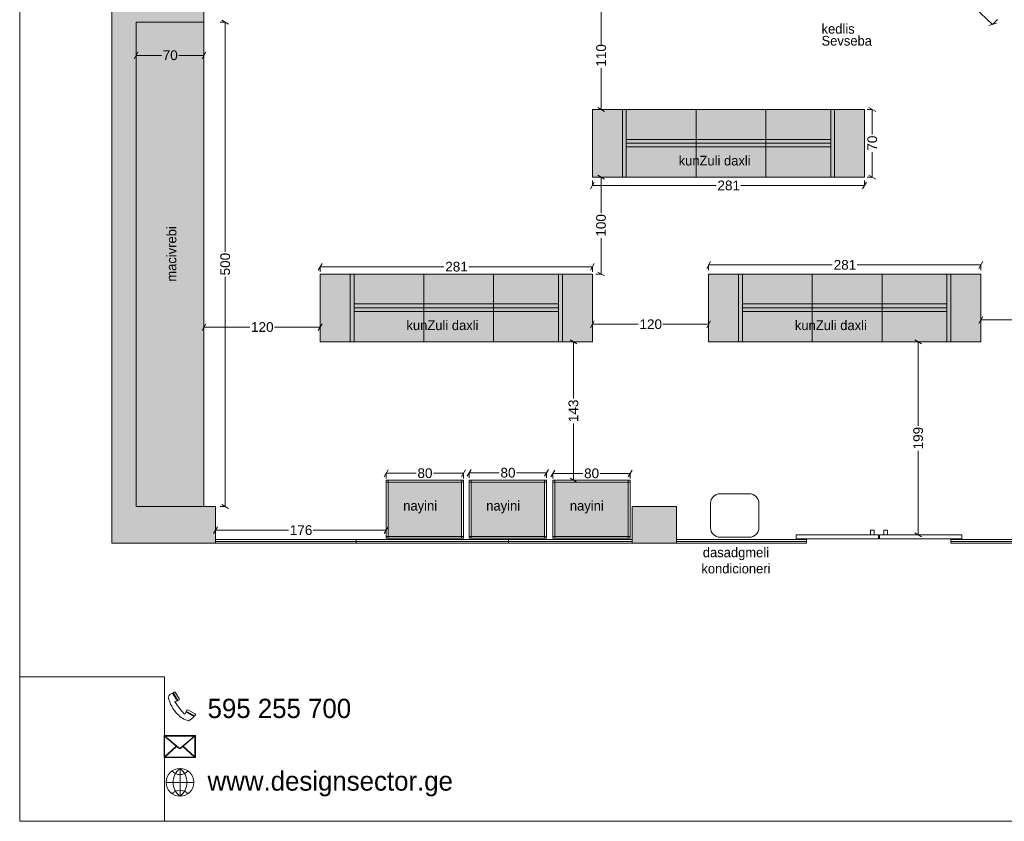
# Model space of a CAD drawing. Header units: millimetres. Extents: x 1053497 to 1070667, y -232078 to -219589.
# Tile 1 of 5: x 1053497 to 1063661, y -232078 to -223802. Entities that reach past the tile are written whole.
import ezdxf

# ---------------------------------------------------------------- set-up
doc = ezdxf.new("R2010")
doc.units = ezdxf.units.MM
doc.header["$MEASUREMENT"] = 0
doc.header["$XCLIPFRAME"] = 0
for name, color, linetype in [('Drawing & Figure', 7, 'Continuous'), ('New_Structural - Bearing', 7, 'Continuous'), ('New_ZAROSLI', 7, 'Continuous')]:
    doc.layers.add(name, color=color, linetype=linetype)
for name, color, linetype, lineweight in [('Interior - Partition_Pen_No__1', 7, 'Continuous', 0), ('New_Drawing & Figure_Pen_No__1', 7, 'Continuous', 0), ('New_Drawing & Figure_Pen_No__7', 7, 'Continuous', 0), ('New_Structural - Bearing_Pen_No__27', 7, 'Continuous', 0), ('New_Structural - Bearing_Pen_No__42', 8, 'Continuous', 0), ('New_ZAROSLI_Pen_No__1', 7, 'Continuous', 0), ('ZAROSLI_Pen_No__46', 5, 'Continuous', 0)]:
    doc.layers.add(name, color=color, linetype=linetype, lineweight=lineweight)
for name, color, linetype, lineweight, true_color in [('New_Drawing & Figure_Pen_No__103', 7, 'Continuous', 0, 0xffcc99), ('New_Drawing & Figure_Pen_No__109', 7, 'Continuous', 0, 0xb4e4dc), ('New_Drawing & Figure_Pen_No__180', 7, 'Continuous', 0, 0xd6cda7)]:
    doc.layers.add(name, color=color, linetype=linetype, lineweight=lineweight, true_color=true_color)
doc.styles.add('GENERATED_STYLE_1', font='GOTHIC.TTF')
doc.styles.add('GENERATED_STYLE_2', font='arial.ttf')
doc.styles.add('GENERATED_STYLE_3', font='txt')
doc.dimstyles.new('GENERATED_STYLE__1', dxfattribs={"dimtxt": 100, "dimasz": 53.2, "dimexe": 0.18, "dimexo": 300, "dimgap": 0, "dimtad": 0, "dimtih": 1, "dimtoh": 1, "dimdec": 0, "dimlfac": 0.1, "dimzin": 0, "dimdsep": 46, "dimtxsty": 'GENERATED_STYLE_2', "dimblk": 'ARROWHEAD_2', "dimblk1": 'ARROWHEAD_2', "dimblk2": 'ARROWHEAD_2', "dimcen": 0.09, "dimclrd": 7, "dimclre": 7, "dimclrt": 7, "dimadec": 0, "dimazin": 0, "dimtfac": 1, "dimtdec": 4, "dimtmove": 0, "dimatfit": 3, "dimfxl": 1, "dimtolj": 1, "dimtzin": 0, "dimarcsym": 0})
doc.dimstyles.new('GENERATED_STYLE__2', dxfattribs={"dimtxt": 100, "dimasz": 53.2, "dimexe": 0.18, "dimexo": 300, "dimgap": 0, "dimtad": 0, "dimdec": 0, "dimlfac": 0.1, "dimzin": 0, "dimdsep": 46, "dimtxsty": 'GENERATED_STYLE_2', "dimblk": 'ARROWHEAD_2', "dimblk1": 'ARROWHEAD_2', "dimblk2": 'ARROWHEAD_2', "dimcen": 0.09, "dimclrd": 7, "dimclre": 7, "dimclrt": 7, "dimadec": 0, "dimazin": 0, "dimtfac": 1, "dimtdec": 4, "dimtmove": 0, "dimatfit": 3, "dimfxl": 1, "dimtolj": 1, "dimtzin": 0, "dimarcsym": 0})
picture_1 = doc.add_image_def('image1.jpg', size_in_pixel=(1802, 1802))

# ---------------------------------------------------------------- blocks, each defined once
blk = doc.blocks.new('Wall_24', base_point=(1054699, -222978))
at = {"layer": 'New_Structural - Bearing_Pen_No__42', "linetype": 'Continuous', "lineweight": 0, "true_color": 0x7f7f7f}
for points in [[(1054449, -222978), (1054699, -223228), (1054699, -222978)], [(1054699, -223228), (1054449, -222978), (1054449, -223228)], [(1054699, -228828), (1054699, -223228), (1054449, -223228), (1054449, -228828)]]:
    blk.add_hatch(color=8, dxfattribs=at).paths.add_polyline_path(points)
at = {"layer": 'New_Structural - Bearing_Pen_No__27', "color": 7, "linetype": 'Continuous', "lineweight": 0, "flags": 128}
for points in [[(1054449, -222978), (1054699, -222978)], [(1054449, -222978), (1054449, -228828)], [(1054699, -228828), (1054699, -223828)]]:
    blk.add_lwpolyline(points, dxfattribs=at)
blk = doc.blocks.new('Wall_26', base_point=(1054699, -228828))
at = {"layer": 'New_Structural - Bearing_Pen_No__42', "linetype": 'Continuous', "lineweight": 0, "true_color": 0x7f7f7f}
for points in [[(1054449, -228828), (1054449, -229208), (1054699, -228828)], [(1054699, -228828), (1054449, -229208), (1054699, -229208)], [(1054699, -229208), (1055519, -229208), (1055519, -228828), (1054699, -228828)]]:
    blk.add_hatch(color=8, dxfattribs=at).paths.add_polyline_path(points)
at = {"layer": 'New_Structural - Bearing_Pen_No__27', "color": 7, "linetype": 'Continuous', "lineweight": 0, "flags": 128}
for points in [[(1054449, -229208), (1054449, -228828)], [(1055519, -228828), (1054699, -228828)], [(1055519, -229208), (1055519, -228828)], [(1054449, -229208), (1055519, -229208)]]:
    blk.add_lwpolyline(points, dxfattribs=at)
blk = doc.blocks.new('Wall_34', base_point=(1059819, -228828))
at = {"layer": 'New_Structural - Bearing_Pen_No__42', "linetype": 'Continuous', "lineweight": 0, "true_color": 0x7f7f7f}
blk.add_hatch(color=8, dxfattribs=at).paths.add_polyline_path([(1059819, -229208), (1060279, -229208), (1060279, -228828), (1059819, -228828)])
at = {"layer": 'New_Structural - Bearing_Pen_No__27', "color": 7, "linetype": 'Continuous', "lineweight": 0, "flags": 128}
for points in [[(1060279, -228828), (1059819, -228828)], [(1059819, -228828), (1059819, -229208)], [(1060279, -229208), (1060279, -228828)], [(1059819, -229208), (1060279, -229208)]]:
    blk.add_lwpolyline(points, dxfattribs=at)
blk = doc.blocks.new('Wall_67', base_point=(1055399, -223828))
at = {"layer": 'New_Structural - Bearing_Pen_No__42', "linetype": 'Continuous', "lineweight": 0, "true_color": 0x7f7f7f}
blk.add_hatch(color=8, dxfattribs=at).paths.add_polyline_path([(1055399, -223228), (1054699, -223228), (1054699, -223828), (1055399, -223828)])
at = {"layer": 'New_Structural - Bearing_Pen_No__27', "color": 7, "linetype": 'Continuous', "lineweight": 0, "flags": 128}
for points in [[(1055399, -223228), (1054699, -223228)], [(1055399, -223828), (1055399, -223228)], [(1054699, -223828), (1055399, -223828)]]:
    blk.add_lwpolyline(points, dxfattribs=at)
blk = doc.blocks.new('*D119')
at = {"layer": 'New_ZAROSLI_Pen_No__1', "color": 7, "linetype": 'Continuous', "lineweight": 0, "transparency": 16777216}
for p, q in [((1055619, -223828), (1055566, -223828)), ((1055654, -223848), (1055584, -223808)), ((1055619, -226200), (1055619, -223828)), ((1055619, -228828), (1055619, -226456)), ((1055584, -228808), (1055654, -228848)), ((1055619, -228828), (1055566, -228828))]:
    blk.add_line(p, q, dxfattribs=at)
at = {"layer": 'New_ZAROSLI_Pen_No__1', "color": 7, "lineweight": 0, "transparency": 16777216, "insert": (1055669, -226442), "char_height": 100, "attachment_point": 7, "rotation": 90, "style": 'GENERATED_STYLE_2'}
blk.add_mtext('\\A1;{\\pql;\\fArial|b0|i0|c204|p0;\\W1.000000;500}', dxfattribs=at)
blk = doc.blocks.new('ARROWHEAD_2')
at = {"color": 0, "linetype": 'Continuous', "lineweight": 0}
for p, q in [((0, 0), (-1, 0)), ((-0.38, -0.66), (0.38, 0.66))]:
    blk.add_line(p, q, dxfattribs=at)
blk = doc.blocks.new('*D120')
at = {"layer": 'New_ZAROSLI_Pen_No__1', "color": 7, "linetype": 'Continuous', "lineweight": 0, "transparency": 16777216}
for p, q in [((1054699, -224170), (1054699, -224117)), ((1055399, -224170), (1055399, -224117)), ((1054719, -224135), (1054679, -224205)), ((1054699, -224170), (1054959, -224170)), ((1055139, -224170), (1055399, -224170)), ((1055379, -224205), (1055419, -224135))]:
    blk.add_line(p, q, dxfattribs=at)
at = {"layer": 'New_ZAROSLI_Pen_No__1', "color": 7, "lineweight": 0, "transparency": 16777216, "insert": (1054973, -224220), "char_height": 100, "attachment_point": 7, "style": 'GENERATED_STYLE_2'}
blk.add_mtext('\\A1;{\\pql;\\fArial|b0|i0|c204|p0;\\W1.000000;70}', dxfattribs=at)
blk = doc.blocks.new('*D127')
at = {"layer": 'New_ZAROSLI_Pen_No__1', "color": 7, "linetype": 'Continuous', "lineweight": 0, "transparency": 16777216}
for p, q in [((1059020, -228452), (1058979, -228522)), ((1059000, -228487), (1059309, -228487)), ((1059000, -228540), (1059000, -228487)), ((1059490, -228487), (1059800, -228487)), ((1059779, -228522), (1059820, -228452)), ((1059800, -228540), (1059800, -228487))]:
    blk.add_line(p, q, dxfattribs=at)
at = {"layer": 'New_ZAROSLI_Pen_No__1', "color": 7, "lineweight": 0, "transparency": 16777216, "insert": (1059323, -228537), "char_height": 100, "attachment_point": 7, "style": 'GENERATED_STYLE_2'}
blk.add_mtext('\\A1;{\\pql;\\fArial|b0|i0|c204|p0;\\W1.000000;80}', dxfattribs=at)
blk = doc.blocks.new('*D174')
at = {"layer": 'New_ZAROSLI_Pen_No__1', "color": 7, "linetype": 'Continuous', "lineweight": 0, "transparency": 16777216}
for p, q in [((1063072, -223356), (1062995, -223379)), ((1063033, -223368), (1063077, -223322)), ((1063033, -223368), (1063222, -223547)), ((1063352, -223671), (1063541, -223851)), ((1063541, -223851), (1063591, -223798)), ((1063502, -223862), (1063580, -223839))]:
    blk.add_line(p, q, dxfattribs=at)
at = {"layer": 'New_ZAROSLI_Pen_No__1', "color": 7, "lineweight": 0, "transparency": 16777216, "insert": (1063197, -223593), "char_height": 100, "attachment_point": 7, "rotation": 316.4102, "style": 'GENERATED_STYLE_2'}
blk.add_mtext('\\A1;{\\pql;\\fArial|b0|i0|c204|p0;\\W1.000000;70}', dxfattribs=at)
blk = doc.blocks.new('*D212')
at = {"layer": 'New_ZAROSLI_Pen_No__1', "color": 7, "linetype": 'Continuous', "lineweight": 0, "transparency": 16777216}
for p, q in [((1058156, -228445), (1058116, -228515)), ((1058136, -228480), (1058446, -228480)), ((1058136, -228532), (1058136, -228480)), ((1058626, -228480), (1058936, -228480)), ((1058916, -228515), (1058956, -228445)), ((1058936, -228532), (1058936, -228480))]:
    blk.add_line(p, q, dxfattribs=at)
at = {"layer": 'New_ZAROSLI_Pen_No__1', "color": 7, "lineweight": 0, "transparency": 16777216, "insert": (1058460, -228530), "char_height": 100, "attachment_point": 7, "style": 'GENERATED_STYLE_2'}
blk.add_mtext('\\A1;{\\pql;\\fArial|b0|i0|c204|p0;\\W1.000000;80}', dxfattribs=at)
blk = doc.blocks.new('*D213')
at = {"layer": 'New_ZAROSLI_Pen_No__1', "color": 7, "linetype": 'Continuous', "lineweight": 0, "transparency": 16777216}
for p, q in [((1057299, -228450), (1057259, -228520)), ((1057279, -228485), (1057589, -228485)), ((1057279, -228538), (1057279, -228485)), ((1057769, -228485), (1058079, -228485)), ((1058059, -228520), (1058099, -228450)), ((1058079, -228538), (1058079, -228485))]:
    blk.add_line(p, q, dxfattribs=at)
at = {"layer": 'New_ZAROSLI_Pen_No__1', "color": 7, "lineweight": 0, "transparency": 16777216, "insert": (1057603, -228535), "char_height": 100, "attachment_point": 7, "style": 'GENERATED_STYLE_2'}
blk.add_mtext('\\A1;{\\pql;\\fArial|b0|i0|c204|p0;\\W1.000000;80}', dxfattribs=at)
blk = doc.blocks.new('*D216')
at = {"layer": 'New_ZAROSLI_Pen_No__1', "color": 7, "linetype": 'Continuous', "lineweight": 0, "transparency": 16777216}
for p, q in [((1059499, -225428), (1059446, -225428)), ((1059534, -225448), (1059464, -225408)), ((1059499, -225800), (1059499, -225428)), ((1059499, -226428), (1059499, -226056)), ((1059499, -226428), (1059446, -226428)), ((1059464, -226408), (1059534, -226448))]:
    blk.add_line(p, q, dxfattribs=at)
at = {"layer": 'New_ZAROSLI_Pen_No__1', "color": 7, "lineweight": 0, "transparency": 16777216, "insert": (1059549, -226042), "char_height": 100, "attachment_point": 7, "rotation": 90, "style": 'GENERATED_STYLE_2'}
blk.add_mtext('\\A1;{\\pql;\\fArial|b0|i0|c204|p0;\\W1.000000;100}', dxfattribs=at)
blk = doc.blocks.new('*D217')
at = {"layer": 'New_ZAROSLI_Pen_No__1', "color": 7, "linetype": 'Continuous', "lineweight": 0, "transparency": 16777216}
for p, q in [((1055419, -226941), (1055379, -227011)), ((1055399, -226976), (1055871, -226976)), ((1055399, -227029), (1055399, -226976)), ((1056127, -226976), (1056599, -226976)), ((1056579, -227011), (1056619, -226941)), ((1056599, -227029), (1056599, -226976))]:
    blk.add_line(p, q, dxfattribs=at)
at = {"layer": 'New_ZAROSLI_Pen_No__1', "color": 7, "lineweight": 0, "transparency": 16777216, "insert": (1055885, -227026), "char_height": 100, "attachment_point": 7, "style": 'GENERATED_STYLE_2'}
blk.add_mtext('\\A1;{\\pql;\\fArial|b0|i0|c204|p0;\\W1.000000;120}', dxfattribs=at)
blk = doc.blocks.new('*D218')
at = {"layer": 'New_ZAROSLI_Pen_No__1', "color": 7, "linetype": 'Continuous', "lineweight": 0, "transparency": 16777216}
for p, q in [((1059429, -226912), (1059389, -226982)), ((1059409, -226947), (1059881, -226947)), ((1059409, -227000), (1059409, -226947)), ((1060137, -226947), (1060609, -226947)), ((1060589, -226982), (1060629, -226912)), ((1060609, -227000), (1060609, -226947))]:
    blk.add_line(p, q, dxfattribs=at)
at = {"layer": 'New_ZAROSLI_Pen_No__1', "color": 7, "lineweight": 0, "transparency": 16777216, "insert": (1059895, -226997), "char_height": 100, "attachment_point": 7, "style": 'GENERATED_STYLE_2'}
blk.add_mtext('\\A1;{\\pql;\\fArial|b0|i0|c204|p0;\\W1.000000;120}', dxfattribs=at)
blk = doc.blocks.new('*D219')
at = {"layer": 'New_ZAROSLI_Pen_No__1', "color": 7, "linetype": 'Continuous', "lineweight": 0, "transparency": 16777216}
for p, q in [((1063439, -226867), (1063399, -226937)), ((1065438, -226937), (1065479, -226867)), ((1063419, -226902), (1064310, -226902)), ((1063419, -226954), (1063419, -226902)), ((1064567, -226902), (1065459, -226902)), ((1065459, -226954), (1065459, -226902))]:
    blk.add_line(p, q, dxfattribs=at)
at = {"layer": 'New_ZAROSLI_Pen_No__1', "color": 7, "lineweight": 0, "transparency": 16777216, "insert": (1064324, -226952), "char_height": 100, "attachment_point": 7, "style": 'GENERATED_STYLE_2'}
blk.add_mtext('\\A1;{\\pql;\\fArial|b0|i0|c204|p0;\\W1.000000;204}', dxfattribs=at)
blk = doc.blocks.new('*D220')
at = {"layer": 'New_ZAROSLI_Pen_No__1', "color": 7, "linetype": 'Continuous', "lineweight": 0, "transparency": 16777216}
for p, q in [((1059249, -227148), (1059179, -227108)), ((1059214, -227714), (1059214, -227128)), ((1059266, -227128), (1059214, -227128)), ((1059214, -228556), (1059214, -227970)), ((1059214, -228556), (1059161, -228556)), ((1059179, -228536), (1059249, -228576))]:
    blk.add_line(p, q, dxfattribs=at)
at = {"layer": 'New_ZAROSLI_Pen_No__1', "color": 7, "lineweight": 0, "transparency": 16777216, "insert": (1059264, -227957), "char_height": 100, "attachment_point": 7, "rotation": 90, "style": 'GENERATED_STYLE_2'}
blk.add_mtext('\\A1;{\\pql;\\fArial|b0|i0|c204|p0;\\W1.000000;143}', dxfattribs=at)
blk = doc.blocks.new('*D221')
at = {"layer": 'New_ZAROSLI_Pen_No__1', "color": 7, "linetype": 'Continuous', "lineweight": 0, "transparency": 16777216}
for p, q in [((1062808, -227148), (1062738, -227108)), ((1062773, -227996), (1062773, -227128)), ((1063119, -227128), (1062773, -227128)), ((1062773, -229121), (1062773, -228253)), ((1062738, -229101), (1062808, -229142)), ((1062923, -229121), (1062773, -229121))]:
    blk.add_line(p, q, dxfattribs=at)
at = {"layer": 'New_ZAROSLI_Pen_No__1', "color": 7, "lineweight": 0, "transparency": 16777216, "insert": (1062823, -228239), "char_height": 100, "attachment_point": 7, "rotation": 90, "style": 'GENERATED_STYLE_2'}
blk.add_mtext('\\A1;{\\pql;\\fArial|b0|i0|c204|p0;\\W1.000000;199}', dxfattribs=at)
blk = doc.blocks.new('*D222')
at = {"layer": 'New_ZAROSLI_Pen_No__1', "color": 7, "linetype": 'Continuous', "lineweight": 0, "transparency": 16777216}
for p, q in [((1056619, -226318), (1056579, -226388)), ((1056599, -226353), (1057876, -226353)), ((1056599, -226406), (1056599, -226353)), ((1058132, -226353), (1059409, -226353)), ((1059389, -226388), (1059429, -226318)), ((1059409, -226406), (1059409, -226353))]:
    blk.add_line(p, q, dxfattribs=at)
at = {"layer": 'New_ZAROSLI_Pen_No__1', "color": 7, "lineweight": 0, "transparency": 16777216, "insert": (1057890, -226403), "char_height": 100, "attachment_point": 7, "style": 'GENERATED_STYLE_2'}
blk.add_mtext('\\A1;{\\pql;\\fArial|b0|i0|c204|p0;\\W1.000000;281}', dxfattribs=at)
blk = doc.blocks.new('*D223')
at = {"layer": 'New_ZAROSLI_Pen_No__1', "color": 7, "linetype": 'Continuous', "lineweight": 0, "transparency": 16777216}
for p, q in [((1059429, -225479), (1059389, -225549)), ((1059409, -225514), (1059409, -225462)), ((1059409, -225514), (1060686, -225514)), ((1060942, -225514), (1062219, -225514)), ((1062199, -225549), (1062239, -225479)), ((1062219, -225514), (1062219, -225462))]:
    blk.add_line(p, q, dxfattribs=at)
at = {"layer": 'New_ZAROSLI_Pen_No__1', "color": 7, "lineweight": 0, "transparency": 16777216, "insert": (1060700, -225564), "char_height": 100, "attachment_point": 7, "style": 'GENERATED_STYLE_2'}
blk.add_mtext('\\A1;{\\pql;\\fArial|b0|i0|c204|p0;\\W1.000000;281}', dxfattribs=at)
blk = doc.blocks.new('*D224')
at = {"layer": 'New_ZAROSLI_Pen_No__1', "color": 7, "linetype": 'Continuous', "lineweight": 0, "transparency": 16777216}
for p, q in [((1060629, -226299), (1060589, -226369)), ((1060609, -226334), (1061886, -226334)), ((1060609, -226387), (1060609, -226334)), ((1062142, -226334), (1063419, -226334)), ((1063399, -226369), (1063439, -226299)), ((1063419, -226387), (1063419, -226334))]:
    blk.add_line(p, q, dxfattribs=at)
at = {"layer": 'New_ZAROSLI_Pen_No__1', "color": 7, "lineweight": 0, "transparency": 16777216, "insert": (1061900, -226384), "char_height": 100, "attachment_point": 7, "style": 'GENERATED_STYLE_2'}
blk.add_mtext('\\A1;{\\pql;\\fArial|b0|i0|c204|p0;\\W1.000000;281}', dxfattribs=at)
blk = doc.blocks.new('*D225')
at = {"layer": 'New_ZAROSLI_Pen_No__1', "color": 7, "linetype": 'Continuous', "lineweight": 0, "transparency": 16777216}
for p, q in [((1062299, -224728), (1062246, -224728)), ((1062334, -224748), (1062264, -224708)), ((1062299, -224988), (1062299, -224728)), ((1062299, -225428), (1062299, -225168)), ((1062299, -225428), (1062246, -225428)), ((1062264, -225408), (1062334, -225448))]:
    blk.add_line(p, q, dxfattribs=at)
at = {"layer": 'New_ZAROSLI_Pen_No__1', "color": 7, "lineweight": 0, "transparency": 16777216, "insert": (1062349, -225154), "char_height": 100, "attachment_point": 7, "rotation": 90, "style": 'GENERATED_STYLE_2'}
blk.add_mtext('\\A1;{\\pql;\\fArial|b0|i0|c204|p0;\\W1.000000;70}', dxfattribs=at)
blk = doc.blocks.new('*D235')
at = {"layer": 'New_ZAROSLI_Pen_No__1', "color": 7, "linetype": 'Continuous', "lineweight": 0, "transparency": 16777216}
for p, q in [((1057279, -229073), (1057279, -228856)), ((1055539, -229038), (1055499, -229108)), ((1055519, -229073), (1055519, -229021)), ((1055519, -229073), (1056271, -229073)), ((1056527, -229073), (1057279, -229073)), ((1057259, -229108), (1057299, -229038))]:
    blk.add_line(p, q, dxfattribs=at)
at = {"layer": 'New_ZAROSLI_Pen_No__1', "color": 7, "lineweight": 0, "transparency": 16777216, "insert": (1056285, -229123), "char_height": 100, "attachment_point": 7, "style": 'GENERATED_STYLE_2'}
blk.add_mtext('\\A1;{\\pql;\\fArial|b0|i0|c204|p0;\\W1.000000;176}', dxfattribs=at)
blk = doc.blocks.new('*D253')
at = {"layer": 'New_ZAROSLI_Pen_No__1', "color": 7, "linetype": 'Continuous', "lineweight": 0, "transparency": 16777216}
for p, q in [((1059535, -223648), (1059465, -223608)), ((1059500, -224055), (1059500, -223628)), ((1061319, -223628), (1059500, -223628)), ((1059500, -224728), (1059500, -224301)), ((1059500, -224728), (1059447, -224728)), ((1059465, -224708), (1059535, -224748))]:
    blk.add_line(p, q, dxfattribs=at)
at = {"layer": 'New_ZAROSLI_Pen_No__1', "color": 7, "lineweight": 0, "transparency": 16777216, "insert": (1059550, -224287), "char_height": 100, "attachment_point": 7, "rotation": 90, "style": 'GENERATED_STYLE_2'}
blk.add_mtext('\\A1;{\\pql;\\fArial|b0|i0|c204|p0;\\W1.000000;110}', dxfattribs=at)

msp = doc.modelspace()

# ---------------------------------------------------------------- hatches: boundary and pattern name
at = {"layer": 'New_Drawing & Figure_Pen_No__103', "linetype": 'Continuous', "lineweight": 0, "true_color": 0xffcc99}
for points in [[(1059758.9, -224728.1), (1059758.9, -225428.1), (1059718.9, -225428.1), (1059718.9, -224728.1)], [(1061908.9, -224728.1), (1061908.9, -225428.1), (1061868.9, -225428.1), (1061868.9, -224728.1)], [(1061868.9, -225037), (1061868.9, -225113.4), (1059758.9, -225113.4), (1059758.9, -225037)], [(1056948.9, -226428.1), (1056948.9, -227128.1), (1056908.9, -227128.1), (1056908.9, -226428.1)], [(1059098.9, -226428.1), (1059098.9, -227128.1), (1059058.9, -227128.1), (1059058.9, -226428.1)], [(1060958.9, -226428.1), (1060958.9, -227128.1), (1060918.9, -227128.1), (1060918.9, -226428.1)], [(1063108.9, -226428.1), (1063108.9, -227128.1), (1063068.9, -227128.1), (1063068.9, -226428.1)], [(1059058.9, -226737), (1059058.9, -226813.4), (1056948.9, -226813.4), (1056948.9, -226737)], [(1063068.9, -226737), (1063068.9, -226813.4), (1060958.9, -226813.4), (1060958.9, -226737)]]:
    msp.add_hatch(color=31, dxfattribs=at).paths.add_polyline_path(points)
at = {"layer": 'New_Drawing & Figure_Pen_No__109', "linetype": 'Continuous', "lineweight": 0, "true_color": 0xb4e4dc}
for points in [[(1055398.9, -223828.1), (1054698.9, -223828.1), (1054698.9, -228828.1), (1055398.9, -228828.1)], [(1057299.2, -228576.2), (1058059.2, -228576.2), (1058059.2, -229136.2), (1057299.2, -229136.2)], [(1058156.3, -228576.2), (1058916.3, -228576.2), (1058916.3, -229136.2), (1058156.3, -229136.2)], [(1059019.7, -228576.2), (1059779.7, -228576.2), (1059779.7, -229136.2), (1059019.7, -229136.2)]]:
    msp.add_hatch(color=254, dxfattribs=at).paths.add_polyline_path(points)
at = {"layer": 'New_Drawing & Figure_Pen_No__180', "linetype": 'Continuous', "lineweight": 0, "true_color": 0xd6cda7}
for points in [[(1059718.9, -224728.1), (1059718.9, -225428.1), (1059408.9, -225428.1), (1059408.9, -224728.1)], [(1061868.9, -224728.1), (1061868.9, -225037), (1059758.9, -225037), (1059758.9, -224728.1)], [(1062218.9, -224728.1), (1062218.9, -225428.1), (1061908.9, -225428.1), (1061908.9, -224728.1)], [(1061868.9, -225113.4), (1061868.9, -225428.1), (1059758.9, -225428.1), (1059758.9, -225113.4)], [(1056908.9, -226428.1), (1056908.9, -227128.1), (1056598.9, -227128.1), (1056598.9, -226428.1)], [(1059058.9, -226428.1), (1059058.9, -226737), (1056948.9, -226737), (1056948.9, -226428.1)], [(1059408.9, -226428.1), (1059408.9, -227128.1), (1059098.9, -227128.1), (1059098.9, -226428.1)], [(1060918.9, -226428.1), (1060918.9, -227128.1), (1060608.9, -227128.1), (1060608.9, -226428.1)], [(1063068.9, -226428.1), (1063068.9, -226737), (1060958.9, -226737), (1060958.9, -226428.1)], [(1063418.9, -226428.1), (1063418.9, -227128.1), (1063108.9, -227128.1), (1063108.9, -226428.1)], [(1059058.9, -226813.4), (1059058.9, -227128.1), (1056948.9, -227128.1), (1056948.9, -226813.4)], [(1063068.9, -226813.4), (1063068.9, -227128.1), (1060958.9, -227128.1), (1060958.9, -226813.4)]]:
    msp.add_hatch(color=9, dxfattribs=at).paths.add_polyline_path(points)

# ---------------------------------------------------------------- linework, layer by layer
at = {"layer": 'New_Drawing & Figure_Pen_No__1', "color": 7, "linetype": 'Continuous', "lineweight": 0}
for p, q in [((1053496.7, -232078.4), (1053496.7, -219589.1)), ((1054698.9, -223828.1), (1055398.9, -223828.1)), ((1055398.9, -223828.1), (1055398.9, -228828.1)), ((1054698.9, -228828.1), (1054698.9, -224328.1)), ((1059508.9, -224728.1), (1059408.9, -224728.1)), ((1059408.9, -224728.1), (1059408.9, -225428.1)), ((1062218.9, -224728.1), (1059508.9, -224728.1)), ((1059718.9, -225428.1), (1059718.9, -224728.1)), ((1059758.9, -225428.1), (1059758.9, -224728.1)), ((1060478.8, -225428.1), (1060478.8, -224728.1)), ((1061198.9, -225428.1), (1061198.9, -224728.1)), ((1061868.9, -225428.1), (1061868.9, -224728.1)), ((1061908.9, -225428.1), (1061908.9, -224728.1)), ((1062218.9, -224728.1), (1062218.9, -225428.1)), ((1061868.9, -225037), (1059758.9, -225037)), ((1061868.9, -225078.1), (1059758.9, -225078.1)), ((1061868.9, -225113.4), (1059758.9, -225113.4)), ((1059408.9, -225428.1), (1059508.9, -225428.1)), ((1059508.9, -225428.1), (1062218.9, -225428.1)), ((1056698.9, -226428.1), (1056598.9, -226428.1)), ((1056598.9, -226428.1), (1056598.9, -227128.1)), ((1059408.9, -226428.1), (1056698.9, -226428.1)), ((1056908.9, -227128.1), (1056908.9, -226428.1)), ((1056948.9, -227128.1), (1056948.9, -226428.1)), ((1057668.8, -227128.1), (1057668.8, -226428.1)), ((1058388.9, -227128.1), (1058388.9, -226428.1)), ((1059058.9, -227128.1), (1059058.9, -226428.1)), ((1059098.9, -227128.1), (1059098.9, -226428.1)), ((1059408.9, -226428.1), (1059408.9, -227128.1)), ((1060708.9, -226428.1), (1060608.9, -226428.1)), ((1060608.9, -226428.1), (1060608.9, -227128.1)), ((1063418.9, -226428.1), (1060708.9, -226428.1)), ((1060918.9, -227128.1), (1060918.9, -226428.1)), ((1060958.9, -227128.1), (1060958.9, -226428.1)), ((1061678.8, -227128.1), (1061678.8, -226428.1)), ((1062398.9, -227128.1), (1062398.9, -226428.1)), ((1063068.9, -227128.1), (1063068.9, -226428.1)), ((1063108.9, -227128.1), (1063108.9, -226428.1)), ((1063418.9, -226428.1), (1063418.9, -227128.1)), ((1059058.9, -226737), (1056948.9, -226737)), ((1063068.9, -226737), (1060958.9, -226737)), ((1059058.9, -226778.1), (1056948.9, -226778.1)), ((1059058.9, -226813.4), (1056948.9, -226813.4)), ((1063068.9, -226778.1), (1060958.9, -226778.1)), ((1063068.9, -226813.4), (1060958.9, -226813.4)), ((1056598.9, -227128.1), (1056698.9, -227128.1)), ((1056698.9, -227128.1), (1059408.9, -227128.1)), ((1060608.9, -227128.1), (1060708.9, -227128.1)), ((1060708.9, -227128.1), (1063418.9, -227128.1)), ((1057279.2, -228556.2), (1058079.2, -228556.2)), ((1057279.2, -229156.2), (1057279.2, -228556.2)), ((1057279.2, -228576.2), (1058079.2, -228576.2)), ((1057299.2, -229156.2), (1057299.2, -228556.2)), ((1058059.2, -228556.2), (1058059.2, -229156.2)), ((1058079.2, -228556.2), (1058079.2, -229156.2)), ((1058136.3, -228556.2), (1058936.3, -228556.2)), ((1058136.3, -229156.2), (1058136.3, -228556.2)), ((1058136.3, -228576.2), (1058936.3, -228576.2)), ((1058156.3, -229156.2), (1058156.3, -228556.2)), ((1058916.3, -228556.2), (1058916.3, -229156.2)), ((1058936.3, -228556.2), (1058936.3, -229156.2)), ((1058999.7, -228556.2), (1059799.7, -228556.2)), ((1058999.7, -229156.2), (1058999.7, -228556.2)), ((1058999.7, -228576.2), (1059799.7, -228576.2)), ((1059019.7, -229156.2), (1059019.7, -228556.2)), ((1059779.7, -228556.2), (1059779.7, -229156.2)), ((1059799.7, -228556.2), (1059799.7, -229156.2)), ((1060728.3, -228696.2), (1061028.3, -228696.2)), ((1060628.3, -229046.2), (1060628.3, -228796.2)), ((1061128.3, -228796.2), (1061128.3, -229046.2)), ((1055398.9, -228828.1), (1054698.9, -228828.1)), ((1062316.7, -229073.1), (1062279.3, -229073.1)), ((1062279.3, -229073.1), (1062279.3, -229121.3)), ((1062316.7, -229121.3), (1062316.7, -229073.1)), ((1062418, -229121.3), (1062418, -229073.1)), ((1062418, -229073.1), (1062455.5, -229073.1)), ((1062455.5, -229073.1), (1062455.5, -229121.3)), ((1055518.9, -229168.1), (1059818.9, -229168.1)), ((1055518.9, -229188.1), (1059818.9, -229188.1)), ((1055518.9, -229208.1), (1059818.9, -229208.1)), ((1056971.6, -229168.1), (1056971.6, -229208.1)), ((1058079.2, -229136.2), (1057279.2, -229136.2)), ((1058079.2, -229156.2), (1057279.2, -229156.2)), ((1058936.3, -229136.2), (1058136.3, -229136.2)), ((1058936.3, -229156.2), (1058136.3, -229156.2)), ((1058543.1, -229168.1), (1058543.1, -229208.1)), ((1059799.7, -229136.2), (1058999.7, -229136.2)), ((1059799.7, -229156.2), (1058999.7, -229156.2)), ((1060278.9, -229168.1), (1061618.9, -229168.1)), ((1060278.9, -229188.1), (1061618.9, -229188.1)), ((1060278.9, -229208.1), (1061618.9, -229208.1)), ((1061028.3, -229146.2), (1060728.3, -229146.2)), ((1062361.3, -229121.3), (1061511.3, -229121.3)), ((1061513.1, -229121.3), (1061513.1, -229161.3)), ((1061513.1, -229161.3), (1062361.3, -229161.3)), ((1061618.9, -229168.1), (1061618.9, -229208.1)), ((1062279.3, -229121.3), (1062316.7, -229121.3)), ((1062361.3, -229161.3), (1062361.3, -229121.3)), ((1062373.5, -229161.3), (1062373.5, -229121.3)), ((1062373.5, -229121.3), (1063223.4, -229121.3)), ((1063221.6, -229161.3), (1062373.5, -229161.3)), ((1062455.5, -229121.3), (1062418, -229121.3)), ((1063111, -229168.1), (1064451, -229168.1)), ((1063111, -229168.1), (1063111, -229208.1)), ((1063111, -229188.1), (1064451, -229188.1)), ((1063111, -229208.1), (1064451, -229208.1)), ((1063221.6, -229121.3), (1063221.6, -229161.3)), ((1070667.4, -232078.4), (1053496.7, -232078.4))]:
    msp.add_line(p, q, dxfattribs=at)
for centre, start, end in [((1060728.3, -228796.2), 90, 180), ((1061028.3, -228796.2), 0, 90), ((1060728.3, -229046.2), 180, 270), ((1061028.3, -229046.2), 270, 0)]:
    msp.add_arc(centre, 100, start, end, dxfattribs=at)
at = {"layer": 'New_Drawing & Figure_Pen_No__7', "color": 7, "linetype": 'Continuous', "lineweight": 0}
for p, q in [((1055075.7, -230754.7), (1055075.4, -230754.8)), ((1055124.9, -230836.7), (1055075.7, -230754.7)), ((1055086.7, -230746.5), (1055080.8, -230750)), ((1055080.8, -230750), (1055129.5, -230830.4)), ((1055080.8, -230750), (1055080.9, -230750)), ((1055146, -230817), (1055100.3, -230745.1)), ((1055218.4, -230942.9), (1055302.4, -230988.9)), ((1055218.4, -230942.9), (1055218.4, -230942.9)), ((1055309, -230969.6), (1055232.8, -230926.1)), ((1055213.9, -230949.1), (1055201.7, -230972.4)), ((1055297.9, -230995.3), (1055213.9, -230949.1)), ((1054991.2, -231199.9), (1055113.5, -231301.9)), ((1054995.1, -231198), (1055148.8, -231326.1)), ((1055148.8, -231326.1), (1055302.4, -231198)), ((1055184, -231301.9), (1055306.3, -231199.9)), ((1054991.2, -231413.2), (1055113.5, -231301.9)), ((1054994.6, -231415.5), (1055116.5, -231304.4)), ((1055116.5, -231304.4), (1055148.8, -231331.3)), ((1055148.8, -231331.3), (1055181, -231304.4)), ((1055302.9, -231415.5), (1055181, -231304.4)), ((1055306.3, -231413.2), (1055184, -231301.9)), ((1055152, -231533.2), (1055152, -231819.8)), ((1055008.7, -231676.5), (1055295.4, -231676.5))]:
    msp.add_line(p, q, dxfattribs=at)
msp.add_lwpolyline([(1055310.3, -231194), (1054987.2, -231194), (1054987.2, -231419.5), (1055310.3, -231419.5)], close=True, dxfattribs=at)
for points in [[(1054991.2, -231199.9), (1054991.2, -231413.2)], [(1055302.4, -231198), (1054995.1, -231198)], [(1055306.3, -231413.2), (1055306.3, -231199.9)], [(1054994.6, -231415.5), (1055302.9, -231415.5)]]:
    msp.add_lwpolyline(points, dxfattribs=at)
msp.add_circle((1055152, -231676.5), 143.3, dxfattribs=at)
for centre, radius, start, end in [((1055095.8, -230822), 70.2, 106.90263, 158.4633), ((1055386.7, -230716.2), 365.1, 192.65933, 224.55191), ((1055106.9, -230786.8), 45.1, 109.43926, 116.60234), ((1055095.2, -230754), 10.3, 60.18147, 108.69775), ((1055113.1, -230851.8), 13.5, 129.55481, 165.24276), ((1055109.3, -230847.5), 7.84, 95.2459, 127.86176), ((1055090.6, -230698.8), 142.1, 277.25346, 283.97065), ((1055129.1, -230811.8), 18.5, 271.26052, 309.98349), ((1055126.2, -230811.9), 20.5, 316.40352, 345.54093), ((1056397.1, -229928.7), 1590, 215.33668, 220.70056), ((1055238.6, -230945.6), 20.4, 138.5487, 172.44212), ((1055243.5, -230953.5), 29.4, 111.37834, 133.34655), ((1055307.5, -230800.4), 249.6, 223.53467, 254.15671), ((1055216.4, -230939.9), 35.7, 226.04537, 245.7394), ((1055176.1, -230898), 155.9, 293.93313, 321.3802), ((1055269, -230957.6), 45.8, 316.73056, 325.28364), ((1055287.6, -230969.1), 24, 322.65316, 338.99781), ((1055300.3, -230974.8), 10.1, 343.39722, 30.65135), ((1055260.4, -231676.5), 179.7, 127.08552, 232.91448), ((1055043.7, -231676.5), 179.7, 307.08552, 52.91448), ((1055152, -231494.7), 101.7, 218.19672, 321.80328), ((1055152, -231858.4), 101.7, 38.19672, 141.80328)]:
    msp.add_arc(centre, radius, start, end, dxfattribs=at)

# ---------------------------------------------------------------- block references
at = {"layer": 'New_Structural - Bearing', "color": 7, "lineweight": 0}
for name, p in [('Wall_24', (1054698.9, -222978.1)), ('Wall_67', (1055398.9, -223828.1)), ('Wall_26', (1054698.9, -228828.1)), ('Wall_34', (1059818.9, -228828.1))]:
    msp.add_blockref(name, p, dxfattribs=at)

# ---------------------------------------------------------------- texts
at = {"layer": 'Interior - Partition_Pen_No__1', "color": 7, "linetype": 'Continuous', "lineweight": 0, "insert": (1061774.8, -223957.9), "char_height": 100, "attachment_point": 4, "rotation": 359.91482, "line_spacing_factor": 0.740595, "style": 'GENERATED_STYLE_3'}
msp.add_mtext('\\A1;{\\pql;\\fSanet|b0|i0|c0|p0;\\W1.000000;kedlis\\P\\pql;\\fSanet|b0|i0|c0|p0;\\W1.000000;Sevseba}', dxfattribs=at)
at = {"layer": 'Interior - Partition_Pen_No__1', "color": 7, "linetype": 'Continuous', "lineweight": 0, "char_height": 100, "attachment_point": 4, "style": 'GENERATED_STYLE_3'}
for s, insert in [('\\A1;{\\pql;\\fSanet|b0|i0|c0|p0;\\W1.000000;kunZuli daxli}', (1060299.6, -225257.4)), ('\\A1;{\\pql;\\fSanet|b0|i0|c0|p0;\\W1.000000;kunZuli daxli}', (1057489.6, -226957.4)), ('\\A1;{\\pql;\\fSanet|b0|i0|c0|p0;\\W1.000000;kunZuli daxli}', (1061499.6, -226957.4)), ('\\A1;{\\pql;\\fSanet|b0|i0|c0|p0;\\W1.000000;nayini}', (1057456.1, -228835.1)), ('\\A1;{\\pql;\\fSanet|b0|i0|c0|p0;\\W1.000000;nayini}', (1058313.2, -228835.1)), ('\\A1;{\\pql;\\fSanet|b0|i0|c0|p0;\\W1.000000;nayini}', (1059176.6, -228835.1))]:
    msp.add_mtext(s, dxfattribs=dict(at, insert=insert))
at = {"layer": 'Interior - Partition_Pen_No__1', "color": 7, "linetype": 'Continuous', "lineweight": 0, "insert": (1055064.3, -226543.6), "char_height": 100, "attachment_point": 4, "rotation": 89.91482, "style": 'GENERATED_STYLE_3'}
msp.add_mtext('\\A1;{\\pql;\\fSanet|b0|i0|c0|p0;\\W1.000000; maciv\\fSanet|b0|i0|c0|p0;\\W1.000000;rebi}', dxfattribs=at)
at = {"layer": 'New_Drawing & Figure_Pen_No__7', "color": 7, "linetype": 'Continuous', "lineweight": 0, "attachment_point": 7, "style": 'GENERATED_STYLE_1'}
for s, insert, char_height in [('\\A1;{\\pql;\\fCentury Gothic|b0|i0|c204|p0;\\W1.000000;59\\fCentury Gothic|b0|i0|c204|p0;\\W1.000000;5 255 700}', (1055436.4, -231015), 199.2911), ('\\A1;{\\pql;\\fCentury Gothic|b0|i0|c204|p0;\\W1.000000;www.designsector.ge}', (1055436.4, -231821.8), 199.291)]:
    msp.add_mtext(s, dxfattribs=dict(at, insert=insert, char_height=char_height))
at = {"layer": 'ZAROSLI_Pen_No__46', "color": 5, "linetype": 'Continuous', "lineweight": 0, "insert": (1060891, -229252.1), "char_height": 100, "attachment_point": 2, "style": 'GENERATED_STYLE_3'}
msp.add_mtext('\\A1;{\\pqc;\\fSanet|b0|i0|c0|p0;\\W1.000000;dasadgmeli\\P\\pqc;\\fSanet|b0|i0|c0|p0;\\W1.000000;kondicioneri\\P\\pqc;\\fSanet|b0|i0|c0|p0;\\W1.000000;}', dxfattribs=at)

# ---------------------------------------------------------------- dimensions: what is measured, and where the dimension line sits
at = {"layer": 'New_ZAROSLI', "color": 7, "linetype": 'Continuous', "lineweight": 0}
for base, p1, p2, angle, picture, middle, turn in [((1063540.8, -223850.5), (1063283.6, -223104.8), (1063797.8, -223580.7), 316.41025, '*D174', (1063287, -223609), 316.41025), ((1059499.8, -223628.1), (1059408.9, -224728.1), (1061618.9, -223628.1), 90, '*D253', (1059499.8, -224173.2), 90), ((1055618.9, -223828.1), (1055398.9, -228828.1), (1055398.9, -223828.1), 90, '*D119', (1055618.9, -226328.3), 90), ((1062298.6, -224728.1), (1062218.9, -225428.1), (1062218.9, -224728.1), 90, '*D225', (1062298.6, -225078.2), 90), ((1059498.5, -225428.1), (1059408.9, -226428.1), (1059408.9, -225428.1), 90, '*D216', (1059498.5, -225928.3), 90), ((1059213.9, -227128.1), (1058999.7, -228556.2), (1059408.9, -227128.1), 90, '*D220', (1059213.9, -227842.4), 90), ((1062773, -227128.1), (1063223.4, -229121.3), (1063418.9, -227128.1), 90, '*D221', (1062773, -228124.9), 90)]:
    dim = msp.add_linear_dim(base=base, p1=p1, p2=p2, angle=angle, dimstyle='GENERATED_STYLE__2', dxfattribs=at)
    dim.commit()
    dim.dimension.update_dxf_attribs({"geometry": picture, "text_midpoint": middle, "dimtype": 160, "text_rotation": turn})
for base, p1, p2, picture, middle in [((1055398.9, -224170), (1054698.9, -223828.1), (1055398.9, -223828.1), '*D120', (1055048.7, -224170)), ((1062218.9, -225514.2), (1059408.9, -225428.1), (1062218.9, -225428.1), '*D223', (1060813.7, -225514.2)), ((1063418.9, -226334.2), (1060608.9, -226428.1), (1063418.9, -226428.1), '*D224', (1062013.7, -226334.2)), ((1059408.9, -226353.2), (1056598.9, -226428.1), (1059408.9, -226428.1), '*D222', (1058003.7, -226353.2)), ((1060608.9, -226947.4), (1059408.9, -227128.1), (1060608.9, -227128.1), '*D218', (1060008.7, -226947.4)), ((1065458.5, -226901.6), (1063418.9, -227128.1), (1065458.5, -227067.6), '*D219', (1064438.5, -226901.6)), ((1056598.9, -226976.1), (1055398.9, -227122.1), (1056598.9, -227128.1), '*D217', (1055998.7, -226976.1)), ((1058936.3, -228479.5), (1058136.3, -228556.2), (1058936.3, -228556.2), '*D212', (1058536.1, -228479.5)), ((1058079.2, -228485), (1057279.2, -228556.2), (1058079.2, -228556.2), '*D213', (1057679.1, -228485)), ((1059799.7, -228487.1), (1058999.7, -228556.2), (1059799.7, -228556.2), '*D127', (1059399.5, -228487.1)), ((1057279.2, -229073.1), (1055518.9, -228828.1), (1057279.2, -228556.2), '*D235', (1056398.8, -229073.1))]:
    dim = msp.add_linear_dim(base=base, p1=p1, p2=p2, dimstyle='GENERATED_STYLE__1', dxfattribs=at)
    dim.commit()
    dim.dimension.update_dxf_attribs({"geometry": picture, "text_midpoint": middle, "dimtype": 160})

# ---------------------------------------------------------------- pictures from other files: only their frames are drawn
at = {"layer": 'Drawing & Figure', "linetype": 'Continuous', "lineweight": 0}
image = msp.add_image(picture_1, insert=(1053496.7, -232078.4), size_in_units=(1493.3, 1493.3), dxfattribs=at)
image.set_boundary_path([(-0.5, -0.5), (1801.5, 1801.5)])

doc.saveas('drawing.dxf')
